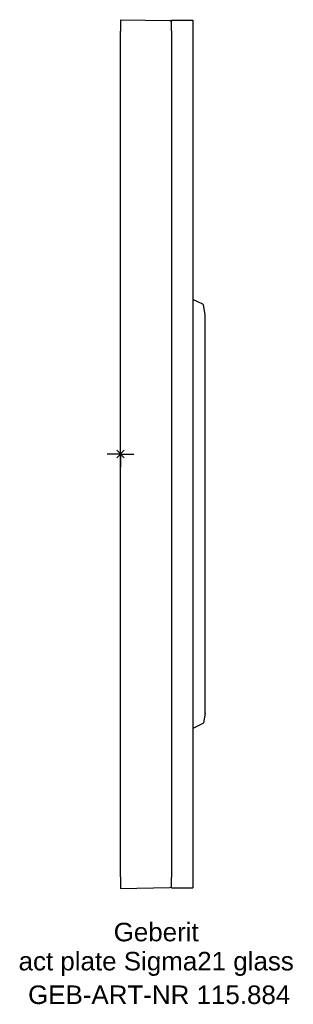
# Model space of a CAD drawing. Header units: millimetres. Extents: x -19 to 33, y -104 to 82.
import ezdxf
from ezdxf.enums import TextEntityAlignment as Align

# ---------------------------------------------------------------- set-up
doc = ezdxf.new("R2010")
doc.units = ezdxf.units.MM
doc.layers.get('0').update_dxf_attribs({"linetype": 'CONTINUOUS'})
for name, color, linetype, lineweight in [('Arbeitspunkt(DIN)', 7, 'CONTINUOUS', 25), ('GEB-ART-NR', 1, 'CONTINUOUS', 18), ('GEB-BEZUG', 2, 'CONTINUOUS', 25), ('GEB-TEXT', 5, 'CONTINUOUS', 18)]:
    doc.layers.add(name, color=color, linetype=linetype, lineweight=lineweight)
doc.layers.add('GEB-KONTUR-A', color=5, linetype='CONTINUOUS')
doc.styles.get("Standard").update_dxf_attribs({"font": 'arial.ttf'})

# ---------------------------------------------------------------- blocks, each defined once
blk = doc.blocks.new('Einfügepunkt')
at = {"layer": 'GEB-BEZUG'}
for p, q in [((-0.71, -0.71), (0.71, 0.71)), ((-0.71, 0.71), (0.71, -0.71))]:
    blk.add_line(p, q, dxfattribs=at)

msp = doc.modelspace()

# ---------------------------------------------------------------- linework, layer by layer
at = {"layer": 'Arbeitspunkt(DIN)', "ltscale": 5}
for q in [(0, 2.5), (-2.5, 0), (0, -2.5), (2.5, 0)]:
    msp.add_line((0, 0), q, dxfattribs=at)
at = {"layer": 'GEB-KONTUR-A', "ltscale": 5}
for p, q in [((0, 82.09), (0, 79.92)), ((0, 82.09), (9.31, 81.93)), ((9.6, 80), (9.6, 82)), ((9.6, 82), (13.6, 82)), ((13.6, 82), (13.6, 80)), ((0, -79.92), (0, 79.92)), ((9.6, 80), (9.6, -80)), ((13.6, 80), (13.6, -80)), ((15.52, 28.34), (13.6, 29.24)), ((15.95, 26.4), (15.63, 28.2)), ((15.95, -48.97), (15.95, 26.37)), ((15.95, -49), (15.63, -50.8)), ((15.52, -50.94), (13.6, -51.84)), ((0, -79.92), (0, -82.09)), ((9.6, -82), (9.6, -80)), ((13.6, -80), (13.6, -82)), ((0, -82.09), (9.31, -81.93)), ((9.6, -82), (13.6, -82))]:
    msp.add_line(p, q, dxfattribs=at)
for centre, radius, start, end in [((9.3, 81.63), 0.3, 0, 89), ((15.43, 28.16), 0.2, 10, 65), ((15.75, 26.37), 0.2, 0, 10), ((15.75, -48.97), 0.2, 350, 0), ((15.43, -50.76), 0.2, 295, 350), ((9.3, -81.63), 0.3, 271, 0)]:
    msp.add_arc(centre, radius, start, end, dxfattribs=at)

# ---------------------------------------------------------------- block references
at = {"ltscale": 5}
msp.add_blockref('Einfügepunkt', (0, 0), dxfattribs=at)

# ---------------------------------------------------------------- texts
at = {"layer": 'GEB-ART-NR'}
msp.add_text('GEB-ART-NR 115.884', height=3.5, dxfattribs=at).set_placement((7.28, -103.94), align=Align.CENTER)
at = {"layer": 'GEB-TEXT'}
for s, p in [('Geberit', (6.72, -92.09)), ('act plate Sigma21 glass', (6.72, -97.59))]:
    msp.add_text(s, height=3.5, dxfattribs=at).set_placement(p, align=Align.CENTER)

doc.saveas('drawing.dxf')
